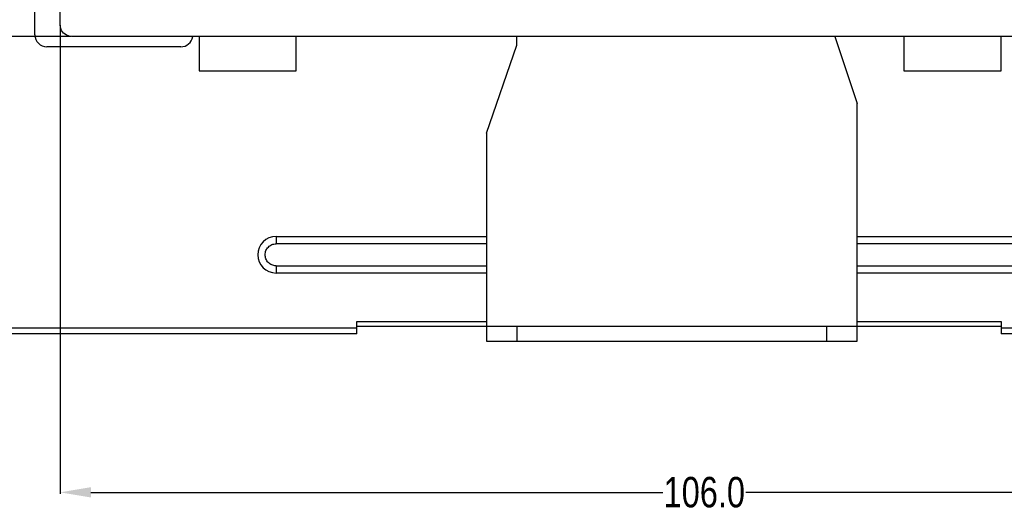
# Model space of a CAD drawing. Header units: millimetres. Extents: x 718 to 1157, y -195 to -52.
# Tile 4 of 156: x 1002 to 1083, y -195 to -154. Entities that reach past the tile are written whole.
import ezdxf

# ---------------------------------------------------------------- set-up
doc = ezdxf.new("R2010")
doc.units = ezdxf.units.MM
doc.header["$LTSCALE"] = 1.21
doc.header["$MEASUREMENT"] = 0
doc.header["$PDMODE"] = 3
doc.header["$PDSIZE"] = 0.3125
doc.layers.get('0').update_dxf_attribs({"linetype": 'CONTINUOUS'})
doc.layers.get('DEFPOINTS').update_dxf_attribs({"linetype": 'CONTINUOUS'})
doc.layers.add('Dim', color=3, linetype='CONTINUOUS', lineweight=25)
doc.styles.get("Standard").update_dxf_attribs({"font": 'txt', "width": 0.8})
doc.dimstyles.get("Standard").update_dxf_attribs({"dimtxt": 0.15625, "dimasz": 0.1875, "dimexe": 0.125, "dimexo": 0.0625, "dimgap": 0.09, "dimtad": 0, "dimtih": 1, "dimtoh": 1, "dimzin": 4, "dimdsep": 46, "dimtxsty": 'Standard', "dimblk": '_FILLED', "dimblk1": '_FILLED', "dimblk2": '_FILLED', "dimcen": 0.09, "dimazin": 1, "dimtp": 0.01, "dimtm": 0.01, "dimtfac": 1, "dimtofl": 0, "dimtmove": 0, "dimatfit": 3, "dimldrblk": '_FILLED', "dimfxl": 1, "dimtolj": 1, "dimtzin": 4, "dimarcsym": 0})

# ---------------------------------------------------------------- blocks, each defined once
blk = doc.blocks.new('_FILLED')
at = {"color": 0, "linetype": 'ByBlock'}
blk.add_solid([(0, 0), (-1, 0.167), (-1, -0.167)], dxfattribs=at)
blk = doc.blocks.new('*D44')
at = {"layer": 'DEFPOINTS', "color": 0}
for p in [(1004.958, -154.495), (1110.966, -154.495), (1110.966, -192.981)]:
    blk.add_point(p, dxfattribs=at)
at = {"layer": 'Dim', "color": 0, "lineweight": -2}
for p, q in [((1004.958, -154.557), (1004.958, -193.106)), ((1110.966, -154.557), (1110.966, -193.106)), ((1007.498, -192.981), (1054.539, -192.981)), ((1108.426, -192.981), (1061.385, -192.981))]:
    blk.add_line(p, q, dxfattribs=at)
at = {"layer": 'Dim', "color": 0, "lineweight": -2, "xscale": 2.54, "yscale": 2.54, "zscale": 2.54, "rotation": 180}
blk.add_blockref('_FILLED', (1004.958, -192.981), dxfattribs=at)
at = {"layer": 'Dim', "color": 0, "lineweight": -2, "xscale": 2.54, "yscale": 2.54, "zscale": 2.54}
blk.add_blockref('_FILLED', (1110.966, -192.981), dxfattribs=at)
at = {"layer": 'Dim', "color": 0, "insert": (1057.962, -192.981), "char_height": 2.5, "attachment_point": 5, "line_spacing_factor": 2.5}
blk.add_mtext('\\A1;106.0', dxfattribs=at)
blk = doc.blocks.new('*D45')
at = {"layer": 'DEFPOINTS', "color": 0}
for p in [(1005.958, -82.495), (959.979, -155.503), (1005.958, -155.503)]:
    blk.add_point(p, dxfattribs=at)
at = {"layer": 'Dim', "color": 0, "lineweight": -2}
for p, q in [((1005.895, -82.495), (959.854, -82.495)), ((959.979, -85.035), (959.979, -116.076)), ((959.979, -152.963), (959.979, -121.922)), ((1005.895, -155.503), (959.854, -155.503))]:
    blk.add_line(p, q, dxfattribs=at)
at = {"layer": 'Dim', "color": 0, "lineweight": -2, "xscale": 2.54, "yscale": 2.54, "zscale": 2.54}
for p, rotation in [((959.979, -82.495), 90), ((959.979, -155.503), 270)]:
    blk.add_blockref('_FILLED', p, dxfattribs=dict(at, rotation=rotation))
at = {"layer": 'Dim', "color": 0, "insert": (959.979, -118.999), "char_height": 2.5, "attachment_point": 5, "rotation": 90, "line_spacing_factor": 2.5}
blk.add_mtext('\\A1;73.0', dxfattribs=at)

msp = doc.modelspace()

# ---------------------------------------------------------------- linework, layer by layer
at = {"color": 7, "linetype": 'Continuous'}
for p, q in [((1002.878, -155.344), (1002.878, -83.344)), ((1004.958, -154.495), (1004.949, -83.495)), ((1004.984, -154.756), (1004.958, -154.495)), ((1005.084, -154.999), (1004.984, -154.756)), ((1005.245, -155.208), (1005.084, -154.999)), ((1005.454, -155.368), (1005.245, -155.208)), ((1005.697, -155.469), (1005.454, -155.368)), ((1005.958, -155.503), (1005.697, -155.469)), ((1083.461, -155.495), (1005.958, -155.503)), ((1016.388, -155.502), (1016.388, -158.33)), ((1024.388, -158.33), (1024.388, -155.501)), ((1042.528, -156.198), (1042.528, -155.499)), ((1068.714, -155.496), (1070.528, -161.012)), ((1074.388, -155.496), (1074.388, -158.33)), ((1082.388, -158.33), (1082.388, -155.495)), ((1014.888, -156.344), (1003.878, -156.344)), ((1040.028, -163.443), (1042.528, -156.198)), ((1016.388, -158.33), (1024.388, -158.33)), ((1074.388, -158.33), (1082.388, -158.33)), ((1070.528, -180.555), (1070.528, -161.012)), ((1040.028, -163.443), (1040.028, -180.555)), ((1022.728, -171.944), (1040.028, -171.944)), ((1022.728, -171.944), (1022.728, -172.544)), ((1040.028, -172.544), (1022.728, -172.544)), ((1070.528, -171.944), (1085.728, -171.944)), ((1085.731, -172.544), (1070.528, -172.544)), ((1022.724, -174.344), (1040.028, -174.344)), ((1022.728, -174.344), (1022.728, -174.944)), ((1040.028, -174.944), (1022.728, -174.944)), ((1070.528, -174.344), (1085.728, -174.344)), ((1085.728, -174.944), (1070.528, -174.944)), ((1029.378, -178.944), (1040.028, -178.944)), ((1029.378, -179.944), (1029.378, -178.944)), ((1070.528, -178.944), (1082.378, -178.944)), ((1082.378, -178.944), (1082.378, -179.944)), ((972.278, -179.444), (1029.378, -179.444)), ((1040.028, -179.344), (1029.378, -179.344)), ((1040.028, -179.325), (1070.528, -179.325)), ((1042.528, -179.325), (1042.528, -180.555)), ((1068.028, -179.325), (1068.028, -180.555)), ((1082.378, -179.344), (1070.528, -179.344)), ((1082.378, -179.444), (1136.178, -179.444)), ((1029.378, -179.944), (972.278, -179.944)), ((1040.028, -180.555), (1070.528, -180.555)), ((1136.178, -179.944), (1082.378, -179.944))]:
    msp.add_line(p, q, dxfattribs=at)
for centre, radius, start, end in [((1003.878, -155.344), 1, 180, 270), ((1014.888, -155.344), 1, 270, 350.64311), ((1022.728, -173.444), 1.5, 90, 270)]:
    msp.add_arc(centre, radius, start, end, dxfattribs=at)
msp.add_open_spline([(1022.724, -174.344), (1022.607, -174.344), (1022.371, -174.295), (1022.073, -174.095), (1021.874, -173.795), (1021.805, -173.442), (1021.875, -173.089), (1022.076, -172.79), (1022.375, -172.59), (1022.611, -172.544), (1022.728, -172.544)], degree=3, knots=[0, 0, 0, 0, 0.12501, 0.250015, 0.375009, 0.5, 0.624992, 0.749986, 0.87499, 1, 1, 1, 1], dxfattribs=at)

# ---------------------------------------------------------------- dimensions: what is measured, and where the dimension line sits
at = {"layer": 'Dim'}
dim = msp.add_linear_dim(base=(959.979, -155.503), p1=(1005.958, -82.495), p2=(1005.958, -155.503), angle=90, dimstyle='Standard', override={"dimtxt": 2.5, "dimasz": 2.54, "dimtih": 0, "dimtoh": 0, "dimdec": 1, "dimzin": 0, "dimcen": 0.198, "dimadec": 0, "dimazin": 0, "dimtp": 0, "dimtm": 0, "dimtdec": 4, "dimtzin": 0}, dxfattribs=at)
dim.commit()
dim.dimension.update_dxf_attribs({"geometry": '*D45', "text_midpoint": (959.979, -118.999)})
dim = msp.add_linear_dim(base=(1110.966, -192.981), p1=(1004.958, -154.495), p2=(1110.966, -154.495), dimstyle='Standard', override={"dimtxt": 2.5, "dimasz": 2.54, "dimtih": 0, "dimtoh": 0, "dimdec": 1, "dimzin": 0, "dimcen": 0.198, "dimadec": 0, "dimazin": 0, "dimtp": 0, "dimtm": 0, "dimtdec": 4, "dimtzin": 0}, dxfattribs=at)
dim.commit()
dim.dimension.update_dxf_attribs({"geometry": '*D44', "text_midpoint": (1057.962, -192.981)})

doc.saveas('drawing.dxf')
